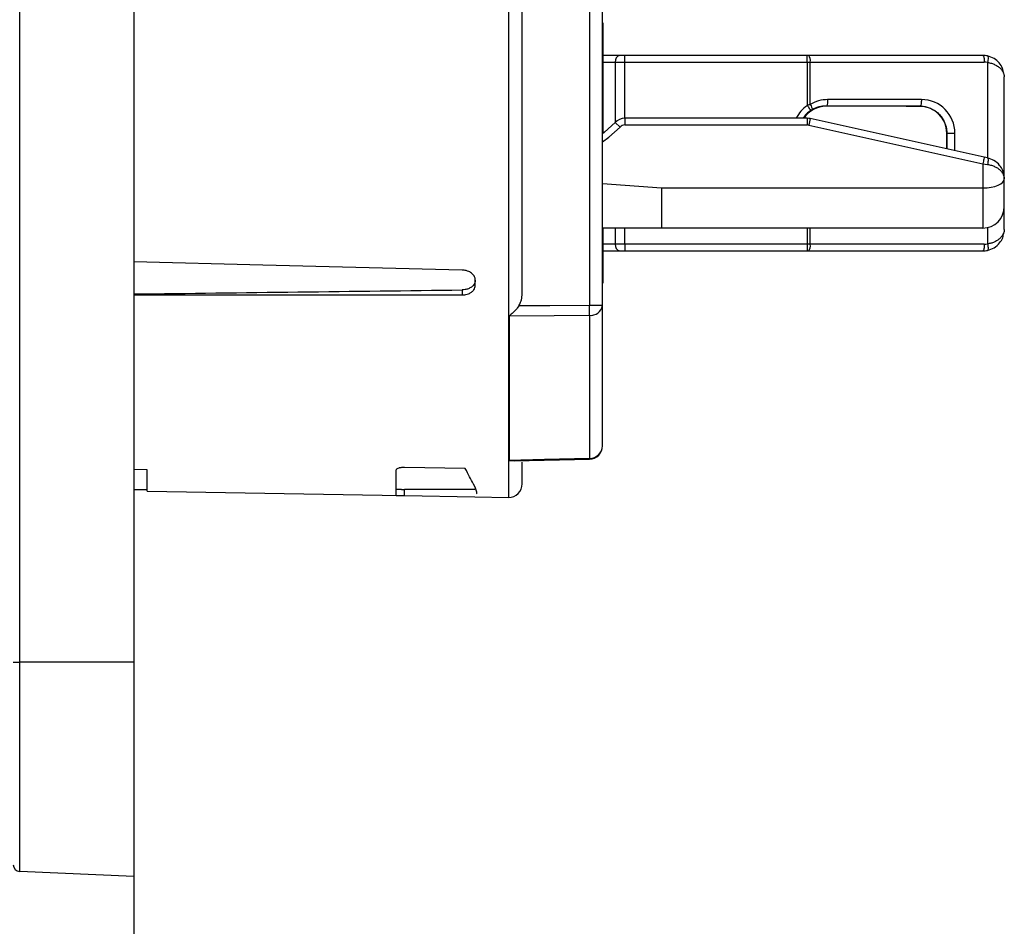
# Model space of a CAD drawing. Header units: inches. Extents: x 0 to 33, y 0 to 25.5.
# Tile 10 of 18: x 22 to 23.5, y 11.6 to 13. Entities that reach past the tile are written whole.
import ezdxf

# ---------------------------------------------------------------- set-up
doc = ezdxf.new("R2010")
doc.units = ezdxf.units.IN
doc.header["$LTSCALE"] = 3
doc.header["$MEASUREMENT"] = 0
doc.linetypes.add('SLD-Solid', pattern=[0])
doc.layers.add('DIMENSIONS', color=140, linetype='SLD-Solid', lineweight=25)
doc.styles.add('SLDTEXTSTYLE0', font='GOTHIC.TTF', dxfattribs={"width": 0.913})
doc.dimstyles.new('SLDDIMSTYLE0', dxfattribs={"dimtxt": 0.375, "dimasz": 0.45, "dimexe": 0, "dimexo": 0.0625, "dimgap": 0.09375, "dimtad": 0, "dimtih": 1, "dimtoh": 1, "dimrnd": 1e-09, "dimzin": 12, "dimdsep": 46, "dimtxsty": 'SLDTEXTSTYLE0', "dimsah": 1, "dimcen": 0.09, "dimadec": 0, "dimazin": 3, "dimtfac": 1, "dimtmove": 0, "dimatfit": 0, "dimfxl": 0, "dimfrac": 2, "dimtolj": 1, "dimtzin": 12, "dimarcsym": 0})

# ---------------------------------------------------------------- blocks, each defined once
blk = doc.blocks.new('_D_8')
at = {"layer": 'DIMENSIONS'}
for p, q in [((22.1911, 11.8591), (22.1911, 9.2808)), ((20.0455, 11.7935), (20.0455, 9.2808)), ((20.0455, 9.6558), (19.1455, 9.6558)), ((22.1911, 9.6558), (23.0911, 9.6558)), ((20.6334, 9.6529), (20.5192, 9.6529)), ((20.5192, 9.6529), (20.5192, 9.0576)), ((21.6032, 9.6529), (21.7175, 9.6529)), ((21.7175, 9.6529), (21.7175, 9.0576)), ((20.5192, 9.0576), (20.6334, 9.0576)), ((21.7175, 9.0576), (21.6032, 9.0576))]:
    blk.add_line(p, q, dxfattribs=at)
for points in [[(20.0455, 9.6558), (19.5955, 9.7458), (19.5955, 9.5658)], [(22.1911, 9.6558), (22.6411, 9.5658), (22.6411, 9.7458)]]:
    blk.add_solid(points, dxfattribs=at)
at = {"layer": 'DIMENSIONS', "char_height": 0.375, "attachment_point": 1, "style": 'SLDTEXTSTYLE0'}
for s, insert in [('2.15', (20.6334, 10.2081)), ('54.5', (20.6334, 9.5366))]:
    blk.add_mtext(s, dxfattribs=dict(at, insert=insert))

msp = doc.modelspace()

# ---------------------------------------------------------------- linework, layer by layer
for p, q in [((22.0234, 12.0091), (22.0234, 14.4894)), ((22.1911, 14.4894), (22.1911, 12.0091)), ((22.8801, 12.5333), (22.8801, 13.0717)), ((22.762, 12.5508), (22.762, 13.043)), ((22.8608, 13.0544), (22.8608, 12.5333)), ((22.742, 13.0388), (22.742, 12.2512)), ((22.8801, 12.9484), (22.8805, 12.9484)), ((22.8805, 12.9484), (22.8805, 12.8693)), ((22.9059, 12.9008), (22.8805, 12.9008)), ((22.913, 12.9008), (22.9059, 12.9008)), ((22.913, 12.891), (22.913, 12.9008)), ((23.1811, 12.9008), (22.913, 12.9008)), ((23.1811, 12.891), (23.1811, 12.9008)), ((23.1832, 12.9008), (23.1811, 12.9008)), ((23.4392, 12.9008), (23.1832, 12.9008)), ((22.8805, 12.891), (22.8987, 12.891)), ((22.8987, 12.891), (22.913, 12.891)), ((22.8987, 12.891), (22.8987, 12.8023)), ((22.913, 12.891), (23.1811, 12.891)), ((22.913, 12.8084), (22.913, 12.891)), ((23.1811, 12.891), (23.1811, 12.8273)), ((23.1811, 12.891), (23.1854, 12.891)), ((23.1854, 12.8286), (23.1854, 12.891)), ((23.1854, 12.891), (23.4413, 12.891)), ((23.446, 12.8904), (23.446, 12.7502)), ((22.8801, 12.8693), (22.8805, 12.8693)), ((22.8805, 12.8693), (22.8805, 12.786)), ((23.4707, 12.7191), (23.4707, 12.8693)), ((23.2089, 12.826), (23.2089, 12.8269)), ((23.3467, 12.826), (23.2089, 12.826)), ((23.3488, 12.8358), (23.211, 12.8358)), ((23.3467, 12.826), (23.3467, 12.8263)), ((23.1811, 12.8084), (22.913, 12.8084)), ((22.913, 12.8084), (22.913, 12.7986)), ((23.1811, 12.8084), (23.1811, 12.7986)), ((22.8987, 12.8023), (22.9059, 12.7955)), ((22.913, 12.7986), (23.1811, 12.7986)), ((23.1854, 12.808), (23.1832, 12.7984)), ((23.1832, 12.7984), (23.4392, 12.7416)), ((23.4413, 12.7512), (23.1854, 12.808)), ((23.386, 12.7866), (23.3862, 12.7866)), ((23.386, 12.7635), (23.386, 12.7866)), ((23.3862, 12.7866), (23.3862, 12.7635)), ((23.398, 12.7608), (23.398, 12.7866)), ((23.446, 12.7502), (23.4413, 12.7512)), ((23.4392, 12.7416), (23.4392, 12.7061)), ((23.4392, 12.7416), (23.446, 12.7406)), ((22.8801, 12.7125), (22.9667, 12.7061)), ((23.4707, 12.7191), (23.4707, 12.7194)), ((23.4707, 12.6785), (23.4707, 12.7191)), ((22.9667, 12.7061), (23.4392, 12.7061)), ((22.9667, 12.7061), (22.9667, 12.647)), ((23.4392, 12.7061), (23.4392, 12.647)), ((23.4707, 12.6449), (23.4707, 12.6785)), ((22.9667, 12.647), (22.8801, 12.647)), ((22.8801, 12.6449), (22.8805, 12.6449)), ((22.8805, 12.647), (22.8805, 12.6449)), ((22.8805, 12.6449), (22.8805, 12.5658)), ((22.8987, 12.647), (22.8987, 12.6232)), ((22.913, 12.6232), (22.913, 12.647)), ((23.4392, 12.647), (22.9667, 12.647)), ((23.1811, 12.647), (23.1811, 12.6232)), ((23.1854, 12.6232), (23.1854, 12.647)), ((23.446, 12.6478), (23.446, 12.6237)), ((22.8987, 12.6232), (22.8805, 12.6232)), ((22.913, 12.6232), (22.8987, 12.6232)), ((23.1811, 12.6232), (22.913, 12.6232)), ((22.913, 12.6232), (22.913, 12.6134)), ((23.1854, 12.6232), (23.1811, 12.6232)), ((23.1811, 12.6232), (23.1811, 12.6134)), ((23.4413, 12.6232), (23.1854, 12.6232)), ((22.8805, 12.6134), (22.9059, 12.6134)), ((22.9059, 12.6134), (22.913, 12.6134)), ((22.913, 12.6134), (23.1811, 12.6134)), ((23.1811, 12.6134), (23.1832, 12.6134)), ((23.1832, 12.6134), (23.4392, 12.6134)), ((22.6931, 12.5628), (22.6931, 12.5705)), ((22.8801, 12.5658), (22.8805, 12.5658)), ((22.6738, 12.5561), (22.6738, 12.5489)), ((22.8801, 12.5333), (22.8608, 12.5333)), ((22.8801, 12.3271), (22.8801, 12.5333)), ((22.7427, 12.5179), (22.7427, 12.3055)), ((22.8608, 12.5188), (22.8608, 12.3085)), ((22.7427, 12.3055), (22.7501, 12.3048)), ((22.7501, 12.3047), (22.8609, 12.3074)), ((22.762, 12.2709), (22.762, 12.3029)), ((22.2108, 12.2916), (22.1911, 12.292)), ((22.2108, 12.2605), (22.2108, 12.2916)), ((22.577, 12.2541), (22.577, 12.2919)), ((22.6783, 12.2935), (22.5888, 12.2951)), ((22.1911, 12.263), (22.2108, 12.263)), ((22.2108, 12.2605), (22.585, 12.2539)), ((22.5848, 12.263), (22.5888, 12.263)), ((22.6922, 12.263), (22.5888, 12.263)), ((22.5888, 12.2539), (22.5888, 12.263)), ((22.5888, 12.2539), (22.6922, 12.2521)), ((22.6922, 12.2521), (22.742, 12.2512)), ((22.014, 12.0091), (22.0234, 12.0091)), ((22.1911, 12.0091), (22.0234, 12.0091)), ((22.0234, 11.7014), (22.0234, 12.0091)), ((22.1911, 12.0091), (22.1911, 11.6941)), ((22.1911, 11.6941), (22.0234, 11.7014))]:
    msp.add_line(p, q)
at = {"flags": 128}
for points in [[(22.8987, 12.8023), (22.883, 12.7879), (22.8801, 12.7857)], [(22.8801, 12.7736), (22.8895, 12.7805), (22.9059, 12.7955)], [(22.6738, 12.5853), (22.3806, 12.5926), (22.1911, 12.5974)], [(22.1911, 12.5487), (22.4433, 12.5488), (22.6738, 12.5489)], [(22.8608, 12.5333), (22.8026, 12.5328), (22.7569, 12.5325)], [(22.7427, 12.5179), (22.8088, 12.5184), (22.8608, 12.5188)], [(22.8608, 12.3085), (22.7946, 12.3068), (22.7427, 12.3055)]]:
    msp.add_lwpolyline(points, dxfattribs=at)
for centre, radius, start, end in [((22.9075, 12.8921), 0.00883, 100.4194, 187.554), ((23.1724, 12.8933), 0.0132, 349.7472, 34.6782), ((23.4392, 12.8693), 0.0315, 77.5, 90), ((23.4413, 12.8693), 0.0217, 77.5, 90), ((23.2089, 12.7866), 0.0492, 124.3195, 153.6909), ((23.2089, 12.7866), 0.0394, 90, 146.357), ((23.211, 12.7866), 0.0492, 90, 121.3671), ((23.3467, 12.7866), 0.0394, 0, 90), ((23.3488, 12.7866), 0.0492, 360, 90), ((22.913, 12.7887), 0.0197, 90, 136.6268), ((23.2089, 12.7866), 0.0404, 124.3195, 147.2994), ((23.1811, 12.7887), 0.0197, 77.5, 90), ((22.913, 12.7887), 0.00984, 90, 136.6268), ((23.1811, 12.7887), 0.00984, 77.5, 90), ((23.4392, 12.6785), 0.0315, 270, 0), ((22.9075, 12.6221), 0.00883, 172.446, 259.5806), ((23.1724, 12.6209), 0.0132, 325.3218, 10.2528), ((23.4413, 12.6449), 0.0217, 270, 282.5), ((23.4392, 12.6449), 0.0315, 270, 282.5), ((22.8628, 12.5363), 0.0176, 263.387, 350.0783), ((22.861, 12.3276), 0.0191, 269.3752, 358.3581), ((22.8604, 12.3271), 0.0197, 271.356, 0), ((22.7423, 12.2709), 0.0197, 269, 360), ((22.0238, 11.7113), 0.00984, 180, 267.5)]:
    msp.add_arc(centre, radius, start, end)
for centre, major_axis, ratio, start_param, end_param in [((23.4392, 12.7191), (0.0315, 0), 0.414214, 4.712389, 6.283185), ((24.1056, 13.2492), (56.5004, 0.719), 0.011946, 4.678346, 4.686892)]:
    msp.add_ellipse(centre, major_axis=major_axis, ratio=ratio, start_param=start_param, end_param=end_param)
for points in [[(23.4392, 12.9008), (23.4397, 12.9008), (23.4408, 12.8987), (23.4413, 12.8935), (23.4413, 12.891)], [(23.446, 12.9), (23.4465, 12.8999), (23.4471, 12.8977), (23.4465, 12.8929), (23.446, 12.8904)], [(23.1854, 12.8286), (23.1839, 12.8282), (23.1825, 12.8277), (23.1811, 12.8273)], [(23.1811, 12.8273), (23.1832, 12.8242), (23.1852, 12.8213), (23.1861, 12.82)], [(23.1854, 12.8286), (23.187, 12.8258), (23.1883, 12.823), (23.1885, 12.8215)], [(23.1885, 12.8215), (23.1947, 12.8251), (23.2018, 12.8269), (23.2089, 12.8269)], [(23.2089, 12.8269), (23.2092, 12.8269), (23.2094, 12.8269), (23.2097, 12.8269)], [(23.2097, 12.8269), (23.2664, 12.8267), (23.3124, 12.8265), (23.3467, 12.8263)], [(23.3467, 12.8263), (23.3468, 12.8263), (23.347, 12.8263), (23.3472, 12.8263)], [(23.1861, 12.82), (23.1869, 12.8205), (23.1877, 12.821), (23.1885, 12.8215)], [(23.3862, 12.7866), (23.3866, 12.7866), (23.3897, 12.7866), (23.3954, 12.7866), (23.398, 12.7866)], [(23.4413, 12.7512), (23.4413, 12.7512), (23.4408, 12.7491), (23.4397, 12.7441), (23.4392, 12.7416)], [(23.446, 12.7502), (23.4465, 12.7501), (23.4471, 12.7479), (23.4465, 12.743), (23.446, 12.7406)], [(23.4413, 12.6232), (23.4413, 12.6207), (23.4408, 12.6155), (23.4397, 12.6134), (23.4392, 12.6134)], [(23.446, 12.6237), (23.4465, 12.6213), (23.4471, 12.6164), (23.4465, 12.6143), (23.446, 12.6141)], [(22.8608, 12.5188), (22.8608, 12.5225), (22.8608, 12.5279), (22.8608, 12.5333)]]:
    msp.add_open_spline(points, degree=3)
for points, knots in [([(23.4696, 12.8745), (23.4693, 12.8769), (23.4686, 12.8824), (23.4635, 12.8899), (23.4561, 12.8967), (23.4494, 12.8989), (23.446, 12.9)], [0, 0, 0, 0, 0.20892, 0.479156, 0.741017, 1, 1, 1, 1]), ([(23.446, 12.8904), (23.447, 12.8903), (23.4489, 12.8899), (23.4518, 12.8892), (23.4545, 12.8882), (23.457, 12.8871), (23.4594, 12.8858), (23.4616, 12.8844), (23.4641, 12.8825), (23.4667, 12.8799), (23.4689, 12.8765), (23.4704, 12.8729), (23.4706, 12.8705), (23.4707, 12.8693)], [0, 0, 0, 0, 0.064399, 0.12952, 0.195706, 0.263152, 0.331937, 0.402051, 0.473423, 0.601703, 0.732672, 0.865572, 1, 1, 1, 1]), ([(23.211, 12.8358), (23.211, 12.834), (23.2109, 12.8321), (23.2104, 12.8289), (23.2101, 12.8277), (23.2097, 12.8269)], [0, 0, 0, 0, 0.5, 0.5, 1, 1, 1, 1]), ([(23.3488, 12.8358), (23.3488, 12.8337), (23.3486, 12.8315), (23.3481, 12.8281), (23.3477, 12.8269), (23.3472, 12.8263)], [0, 0, 0, 0, 0.5, 0.5, 1, 1, 1, 1]), ([(23.3472, 12.8263), (23.3485, 12.8263), (23.3512, 12.8261), (23.355, 12.8254), (23.3586, 12.8244), (23.3621, 12.8231), (23.3653, 12.8215), (23.3683, 12.8197), (23.3711, 12.8178), (23.3736, 12.8156), (23.3759, 12.8133), (23.3779, 12.811), (23.3796, 12.8085), (23.3812, 12.806), (23.3824, 12.8034), (23.3835, 12.8009), (23.3844, 12.7984), (23.3851, 12.7959), (23.3856, 12.7935), (23.3859, 12.7911), (23.3861, 12.7888), (23.3861, 12.7874), (23.3862, 12.7866)], [0, 0, 0, 0, 0.066032, 0.13032, 0.192911, 0.253806, 0.31298, 0.370406, 0.426061, 0.479943, 0.532067, 0.582476, 0.631232, 0.678389, 0.723978, 0.768015, 0.810506, 0.851456, 0.890872, 0.92876, 0.965131, 1, 1, 1, 1]), ([(23.4696, 12.7247), (23.4693, 12.727), (23.4687, 12.7322), (23.4638, 12.7397), (23.4564, 12.7468), (23.4493, 12.7491), (23.446, 12.7502)], [0, 0, 0, 0, 0.20305, 0.453718, 0.744682, 1, 1, 1, 1]), ([(23.446, 12.7406), (23.447, 12.7404), (23.4489, 12.7401), (23.4518, 12.7393), (23.4545, 12.7384), (23.457, 12.7372), (23.4594, 12.736), (23.4616, 12.7346), (23.4641, 12.7326), (23.4667, 12.73), (23.4689, 12.7266), (23.4704, 12.7231), (23.4706, 12.7207), (23.4707, 12.7194)], [0, 0, 0, 0, 0.064399, 0.12952, 0.195706, 0.263152, 0.331937, 0.402051, 0.473423, 0.601703, 0.732672, 0.865572, 1, 1, 1, 1]), ([(23.4707, 12.6449), (23.4706, 12.6442), (23.4706, 12.6428), (23.4701, 12.6407), (23.4693, 12.6387), (23.4682, 12.6368), (23.4669, 12.6349), (23.4654, 12.633), (23.4632, 12.6309), (23.4601, 12.6286), (23.4559, 12.6263), (23.4512, 12.6246), (23.4477, 12.624), (23.446, 12.6237)], [0, 0, 0, 0, 0.077133, 0.153729, 0.229769, 0.305181, 0.379853, 0.45365, 0.526428, 0.65045, 0.770514, 0.886744, 1, 1, 1, 1]), ([(23.446, 12.6141), (23.4494, 12.6152), (23.4564, 12.6176), (23.4638, 12.6247), (23.4687, 12.6322), (23.4693, 12.6374), (23.4696, 12.6397)], [0, 0, 0, 0, 0.259331, 0.546298, 0.79708, 1, 1, 1, 1]), ([(22.6931, 12.5705), (22.6931, 12.5712), (22.693, 12.5725), (22.6924, 12.5745), (22.6914, 12.5767), (22.6897, 12.5788), (22.6868, 12.5815), (22.6825, 12.5838), (22.6776, 12.5851), (22.6748, 12.5852), (22.6738, 12.5853)], [0, 0, 0, 0, 0.085481, 0.178283, 0.278405, 0.385847, 0.500605, 0.729263, 0.895859, 1, 1, 1, 1]), ([(22.6931, 12.5703), (22.6931, 12.5696), (22.693, 12.5681), (22.6922, 12.5657), (22.6905, 12.5629), (22.6874, 12.56), (22.6832, 12.5578), (22.6784, 12.5564), (22.6752, 12.5562), (22.6738, 12.5561)], [0, 0, 0, 0, 0.090253, 0.203744, 0.340438, 0.50029, 0.691206, 0.857795, 1, 1, 1, 1]), ([(22.6738, 12.5489), (22.6745, 12.5489), (22.6763, 12.5489), (22.6796, 12.5494), (22.6836, 12.5506), (22.6862, 12.552), (22.6888, 12.5538), (22.6909, 12.5559), (22.6928, 12.5594), (22.693, 12.5617), (22.6931, 12.5628)], [0, 0, 0, 0, 0.072298, 0.179823, 0.322495, 0.500206, 0.500241, 0.687058, 0.853656, 1, 1, 1, 1]), ([(22.7569, 12.5325), (22.7574, 12.5333), (22.7585, 12.5351), (22.7598, 12.5382), (22.761, 12.5419), (22.7618, 12.5462), (22.762, 12.5492), (22.762, 12.5508)], [0, 0, 0, 0, 0.14991, 0.324722, 0.52464, 0.749736, 1, 1, 1, 1]), ([(22.7569, 12.5325), (22.7564, 12.5318), (22.7555, 12.5305), (22.7539, 12.5284), (22.7521, 12.5263), (22.7499, 12.5239), (22.7467, 12.5209), (22.7441, 12.519), (22.7427, 12.5179)], [0, 0, 0, 0, 0.11026, 0.230086, 0.359699, 0.499238, 0.707179, 1, 1, 1, 1]), ([(22.8609, 12.3076), (22.8609, 12.3075), (22.8609, 12.3074), (22.8608, 12.3081), (22.8608, 12.3085)], [0, 0, 0, 0, 0.381487, 1, 1, 1, 1]), ([(22.5888, 12.2951), (22.5882, 12.2951), (22.587, 12.2951), (22.5852, 12.295), (22.5835, 12.2948), (22.5819, 12.2946), (22.5799, 12.2941), (22.5776, 12.2932), (22.5772, 12.2924), (22.577, 12.2919)], [0, 0, 0, 0, 0.094325, 0.190816, 0.289661, 0.391034, 0.495098, 0.707711, 1, 1, 1, 1]), ([(22.6949, 12.2562), (22.695, 12.2563), (22.6963, 12.2579), (22.6915, 12.2694), (22.6827, 12.2855), (22.6783, 12.2935)], [0, 0, 0, 0, 0.061319, 0.533295, 1, 1, 1, 1]), ([(22.5848, 12.263), (22.5842, 12.263), (22.5826, 12.263), (22.5805, 12.263), (22.5789, 12.263), (22.5774, 12.263), (22.5771, 12.2631), (22.577, 12.2631)], [0, 0, 0, 0, 0.137158, 0.358538, 0.526876, 0.690133, 1, 1, 1, 1]), ([(22.577, 12.2541), (22.577, 12.2541), (22.5782, 12.254), (22.5826, 12.254), (22.5857, 12.2539), (22.5888, 12.2539)], [0, 0, 0, 0, 0.5, 0.5, 1, 1, 1, 1])]:
    msp.add_open_spline(points, degree=3, knots=knots)

# ---------------------------------------------------------------- dimensions: what is measured, and where the dimension line sits
at = {"layer": 'DIMENSIONS'}
dim = msp.add_linear_dim(base=(22.1911, 9.6558), p1=(20.0455, 11.9435), p2=(22.1911, 12.0091), dimstyle='SLDDIMSTYLE0', dxfattribs=at)
dim.commit()
dim.dimension.update_dxf_attribs({"geometry": '_D_8', "text_midpoint": (21.1183, 9.6558), "dimtype": 160})

doc.saveas('drawing.dxf')
